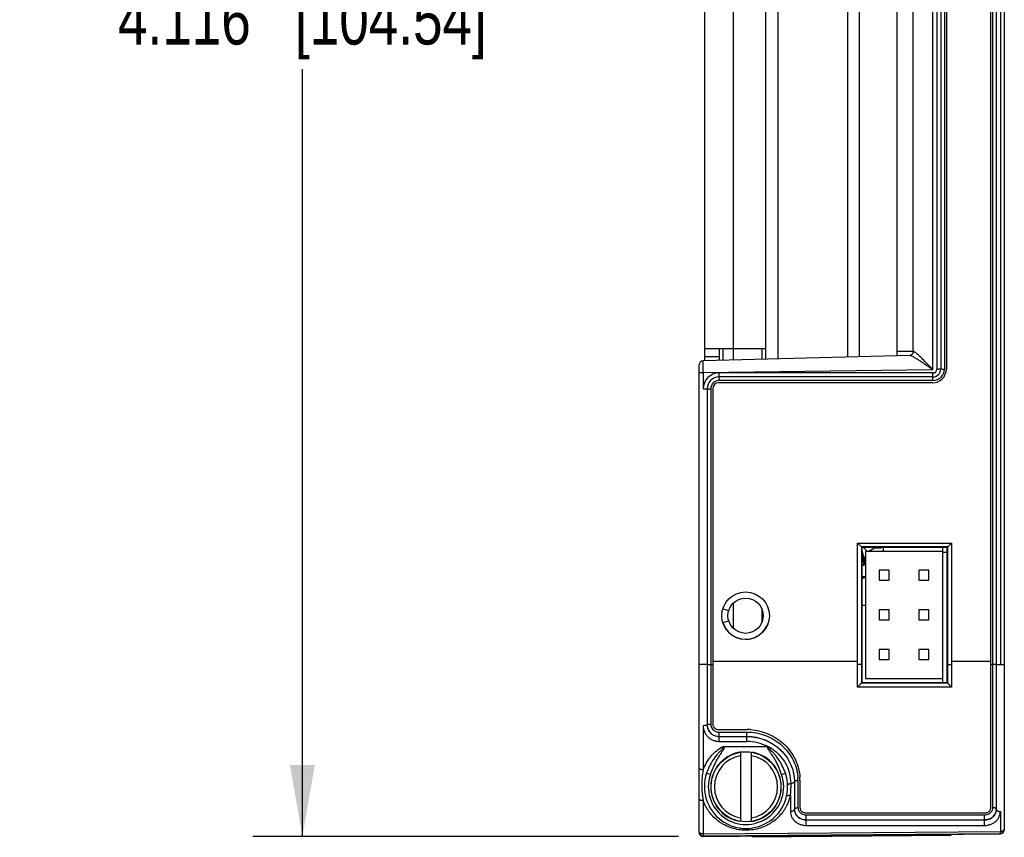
# Model space of a CAD drawing. Header units: inches. Extents: x 0 to 22, y 0 to 17.
# Tile 11 of 19: x 12.7 to 15.2, y 4.4 to 6.4. Entities that reach past the tile are written whole.
import ezdxf

# ---------------------------------------------------------------- set-up
doc = ezdxf.new("R2010")
doc.units = ezdxf.units.IN
doc.header["$LTSCALE"] = 1.21
doc.header["$MEASUREMENT"] = 0
doc.layers.get('0').update_dxf_attribs({"linetype": 'CONTINUOUS'})
doc.layers.add('DIMENSIONS', color=7, linetype='CONTINUOUS')
doc.styles.get("Standard").update_dxf_attribs({"font": 'txt', "width": 0.8})
doc.dimstyles.new('DIMSTYLE_1', dxfattribs={"dimtxt": 0.125, "dimasz": 0.18, "dimexe": 0.18, "dimexo": 0.0625, "dimgap": 0.09, "dimtad": 0, "dimtih": 1, "dimtoh": 1, "dimdec": 3, "dimzin": 4, "dimdsep": 46, "dimtxsty": 'STANDARD', "dimblk": '_FILLED', "dimblk1": '_FILLED', "dimblk2": '_FILLED', "dimcen": 0.09, "dimadec": 0, "dimazin": 0, "dimtp": 0.01, "dimtm": 0.01, "dimtfac": 1, "dimtdec": 3, "dimtofl": 0, "dimtmove": 0, "dimatfit": 3, "dimldrblk": '_FILLED', "dimfxl": 1, "dimtolj": 1, "dimtzin": 4, "dimarcsym": 0})

# ---------------------------------------------------------------- blocks, each defined once
blk = doc.blocks.new('_FILLED')
at = {"color": 0, "linetype": 'BYBLOCK'}
blk.add_solid([(0, 0), (-1, 0.174), (-1, -0.174)], dxfattribs=at)
blk = doc.blocks.new('*D1')
at = {"layer": 'DIMENSIONS', "color": 2, "linetype": 'CONTINUOUS'}
for p, q in [((14.4056, 8.5024), (13.333, 8.5024)), ((13.458, 8.5024), (13.458, 6.5695)), ((13.458, 4.3867), (13.458, 6.3195)), ((14.4056, 4.3867), (13.333, 4.3867))]:
    blk.add_line(p, q, dxfattribs=at)
at = {"layer": 'DIMENSIONS', "color": 2, "linetype": 'CONTINUOUS', "xscale": 0.18, "yscale": 0.18, "zscale": 0.18}
for p, rotation in [((13.458, 8.5024), 90), ((13.458, 4.3867), 270)]:
    blk.add_blockref('_FILLED', p, dxfattribs=dict(at, rotation=rotation))
at = {"layer": 'DIMENSIONS', "color": 2, "linetype": 'CONTINUOUS', "insert": (13.458, 6.507), "char_height": 0.125, "width": 1.425, "attachment_point": 2, "line_spacing_factor": 0.9}
blk.add_mtext('4.116{\\Ftxt.shx;\\W1.000000;\\H0.125000; }[104.54]', dxfattribs=at)

msp = doc.modelspace()

# ---------------------------------------------------------------- linework, layer by layer
at = {"color": 7, "linetype": 'CONTINUOUS'}
for p, q in [((15.227, 8.4858), (15.227, 4.4032)), ((15.193, 4.4594), (15.193, 8.2024)), ((15.207, 4.4546), (15.207, 8.2038)), ((15.067, 7.3245), (15.067, 5.5645)), ((15.081, 7.3243), (15.081, 5.5648)), ((14.472, 5.5848), (14.472, 7.3043)), ((14.626, 5.5889), (14.626, 7.3001)), ((14.861, 7.294), (14.861, 5.5951)), ((14.997, 5.6064), (14.997, 7.2827)), ((14.956, 7.27), (14.956, 5.5976)), ((14.626, 5.6156), (14.472, 5.6156)), ((14.508, 5.6156), (14.508, 5.5858)), ((14.518, 5.6156), (14.518, 5.5861)), ((14.6155, 5.6156), (14.6155, 5.5887)), ((14.9888, 5.5984), (14.4677, 5.5848)), ((14.458, 4.3967), (14.458, 5.5748)), ((15.047, 5.5445), (14.508, 5.5445)), ((14.478, 5.5145), (14.478, 4.668)), ((14.492, 5.5148), (14.492, 4.6709)), ((15.046, 5.5298), (14.507, 5.5298)), ((14.857, 5.1258), (15.094, 5.1258)), ((14.857, 4.763), (14.857, 5.1258)), ((14.8667, 5.1164), (14.8573, 5.1258)), ((14.8667, 5.1164), (14.868, 5.115)), ((15.083, 5.115), (14.868, 5.115)), ((14.868, 5.115), (14.868, 4.775)), ((14.8819, 5.105), (14.8719, 5.115)), ((14.9, 5.1134), (14.8855, 5.105)), ((14.9, 5.1134), (14.8934, 5.115)), ((14.9163, 5.1134), (14.9, 5.1134)), ((14.9168, 5.1135), (14.9072, 5.115)), ((14.9168, 5.1135), (14.9163, 5.1134)), ((14.922, 5.115), (14.922, 5.105)), ((15.072, 4.775), (15.072, 5.115)), ((15.0843, 5.1164), (15.083, 5.115)), ((15.083, 4.775), (15.083, 5.115)), ((15.0843, 5.1163), (15.094, 5.126)), ((15.094, 5.1258), (15.094, 4.763)), ((14.8735, 5.0869), (14.868, 5.1096)), ((14.8735, 5.0701), (14.868, 5.1036)), ((14.877, 5.093), (14.8735, 5.0869)), ((15.072, 5.105), (14.877, 5.105)), ((14.877, 5.105), (14.877, 4.785)), ((15.083, 5.102), (15.072, 5.102)), ((14.8735, 5.0869), (14.8735, 5.0706)), ((14.8735, 5.0706), (14.8735, 5.0701)), ((14.937, 5.0575), (14.912, 5.0575)), ((14.912, 5.0575), (14.912, 5.0325)), ((14.937, 5.0325), (14.937, 5.0575)), ((15.037, 5.0575), (15.012, 5.0575)), ((15.012, 5.0575), (15.012, 5.0325)), ((15.037, 5.0325), (15.037, 5.0575)), ((14.912, 5.0325), (14.937, 5.0325)), ((15.012, 5.0325), (15.037, 5.0325)), ((14.877, 4.9689), (14.868, 4.9689)), ((14.6155, 4.9607), (14.6155, 4.9254)), ((14.937, 4.9575), (14.912, 4.9575)), ((14.912, 4.9575), (14.912, 4.9325)), ((14.937, 4.9325), (14.937, 4.9575)), ((15.037, 4.9575), (15.012, 4.9575)), ((15.012, 4.9575), (15.012, 4.9325)), ((15.037, 4.9325), (15.037, 4.9575)), ((14.912, 4.9325), (14.937, 4.9325)), ((15.012, 4.9325), (15.037, 4.9325)), ((14.937, 4.8575), (14.912, 4.8575)), ((14.912, 4.8575), (14.912, 4.8325)), ((14.937, 4.8325), (14.937, 4.8575)), ((15.037, 4.8575), (15.012, 4.8575)), ((15.012, 4.8575), (15.012, 4.8325)), ((15.037, 4.8325), (15.037, 4.8575)), ((14.478, 4.82), (14.487, 4.82)), ((14.912, 4.8325), (14.937, 4.8325)), ((15.012, 4.8325), (15.037, 4.8325)), ((15.207, 4.82), (15.198, 4.82)), ((14.8667, 4.7738), (14.868, 4.775)), ((14.868, 4.775), (15.083, 4.775)), ((14.877, 4.785), (15.072, 4.785)), ((15.0843, 4.7738), (15.083, 4.775)), ((15.094, 4.763), (14.857, 4.763)), ((14.507, 4.6562), (14.579, 4.6562)), ((14.5196, 4.6132), (14.6313, 4.6132)), ((14.5622, 4.5992), (14.5622, 4.4249)), ((14.5898, 4.4249), (14.5898, 4.5992)), ((14.4747, 4.5397), (14.4767, 4.546)), ((14.698, 4.5246), (14.698, 4.4546)), ((14.712, 4.529), (14.712, 4.4594)), ((14.727, 4.4462), (15.178, 4.4462)), ((14.4681, 4.3886), (15.2171, 4.3946)), ((14.4681, 4.3867), (15.2171, 4.3932)), ((15.2171, 4.3946), (15.2202, 4.3952)), ((15.2267, 4.4022), (15.227, 4.4045)), ((15.0921, 4.3891), (14.5921, 4.3848)), ((14.5921, 4.3878), (14.5921, 4.3848)), ((15.0921, 4.3921), (15.0921, 4.3891))]:
    msp.add_line(p, q, dxfattribs=at)
at = {"color": 9, "linetype": 'CONTINUOUS'}
for p, q in [((15.198, 4.4595), (15.198, 8.202)), ((15.217, 8.069), (15.217, 4.82)), ((15.047, 5.5626), (15.047, 7.3265)), ((15.057, 7.3245), (15.057, 5.5645)), ((15.076, 7.3245), (15.076, 5.5645)), ((14.544, 7.3023), (14.544, 5.5868)), ((14.6568, 5.5897), (14.6568, 7.2993)), ((14.8318, 7.2947), (14.8318, 5.5943)), ((14.956, 5.6095), (14.997, 5.6095)), ((14.468, 5.555), (14.4677, 5.5848)), ((14.508, 5.5956), (14.472, 5.5956)), ((15.047, 5.5626), (14.468, 5.555)), ((15.067, 5.5645), (15.057, 5.5645)), ((15.0696, 5.5645), (15.076, 5.5645)), ((14.468, 5.555), (14.458, 5.5551)), ((14.468, 5.555), (14.468, 5.5145)), ((15.047, 5.5545), (14.508, 5.5545)), ((14.508, 5.5355), (14.508, 5.5545)), ((15.047, 5.5355), (14.508, 5.5355)), ((15.047, 5.5355), (15.047, 5.5545)), ((14.468, 5.5145), (14.487, 5.5145)), ((14.487, 5.5145), (14.487, 4.6701)), ((15.0843, 5.1164), (14.8667, 5.1164)), ((14.8667, 5.1164), (14.8667, 4.82)), ((15.0843, 4.82), (15.0843, 5.1164)), ((14.544, 4.9741), (14.544, 4.9119)), ((14.518, 4.9601), (14.5324, 4.9558)), ((14.518, 4.926), (14.5324, 4.9303)), ((14.478, 4.82), (14.458, 4.82)), ((14.487, 4.82), (14.492, 4.82)), ((14.857, 4.8277), (14.492, 4.8277)), ((14.8667, 4.82), (14.857, 4.82)), ((14.8667, 4.82), (14.8667, 4.7737)), ((15.0843, 4.82), (15.094, 4.82)), ((15.0843, 4.7737), (15.0843, 4.82)), ((15.193, 4.8277), (15.094, 4.8277)), ((15.193, 4.82), (15.198, 4.82)), ((15.207, 4.82), (15.227, 4.82)), ((14.8667, 4.7738), (15.0843, 4.7738)), ((14.468, 4.666), (14.468, 4.555)), ((14.508, 4.6498), (14.578, 4.6498)), ((14.508, 4.6265), (14.508, 4.6498)), ((14.578, 4.6265), (14.578, 4.6498)), ((14.508, 4.639), (14.578, 4.639)), ((14.508, 4.6387), (14.578, 4.6387)), ((14.508, 4.6265), (14.578, 4.6265)), ((14.4861, 4.5428), (14.4767, 4.546)), ((14.6658, 4.543), (14.6753, 4.5463)), ((14.707, 4.5281), (14.707, 4.4595)), ((14.468, 4.4769), (14.468, 4.3932)), ((14.688, 4.4902), (14.688, 4.4498)), ((15.217, 4.4498), (15.217, 4.3992)), ((14.728, 4.4413), (15.177, 4.4413)), ((14.728, 4.4147), (14.728, 4.4413)), ((14.728, 4.4291), (15.177, 4.4291)), ((14.728, 4.4285), (15.177, 4.4285)), ((15.177, 4.4147), (15.177, 4.4413)), ((14.468, 4.3932), (15.217, 4.3992)), ((14.468, 4.3932), (14.4681, 4.3886)), ((14.728, 4.4147), (15.177, 4.4147)), ((15.2171, 4.3946), (15.217, 4.3992)), ((15.2171, 4.3946), (15.2171, 4.3932)), ((14.4681, 4.3867), (14.4681, 4.3886))]:
    msp.add_line(p, q, dxfattribs=at)
at = {"color": 7, "linetype": 'CONTINUOUS'}
for points in [[(14.997, 5.6064), (14.9966, 5.6043), (14.9944, 5.6008), (14.9904, 5.5987), (14.9888, 5.5984)], [(15.2202, 4.3952), (15.2244, 4.3979), (15.2267, 4.4022)]]:
    msp.add_lwpolyline(points, dxfattribs=at)
for centre, radius in [((14.575, 4.9428), 0.06), ((14.575, 4.9431), 0.0445), ((14.576, 4.512), 0.0882)]:
    msp.add_circle(centre, radius, dxfattribs=at)
for centre, radius, start, end in [((14.468, 5.5748), 0.01, 91.4999, 180), ((15.046, 5.5648), 0.035, 270, 360), ((15.047, 5.5645), 0.02, 270, 360), ((14.508, 5.5145), 0.03, 90, 180), ((14.507, 5.5148), 0.015, 90, 180), ((14.7068, 5.1219), 0.2102, 357.704, 358.1326), ((14.865, 5.281), 0.2111, 270.8086, 272.2947), ((14.865, 5.1219), 0.0835, 272.0868, 278.2924), ((14.579, 4.5217), 0.1345, 86.719, 89.9967), ((14.576, 4.512), 0.0886, 97.5, 258.75), ((14.576, 4.512), 0.0886, 277.5, 78.75), ((14.576, 4.512), 0.105, 161.1195, 19.0388), ((14.5978, 4.529), 0.1142, 0.0105, 3.5807), ((15.178, 4.463), 0.0168, 270.0428, 284.9868), ((14.468, 4.3986), 0.00998, 180.0072, 270.4504), ((14.468, 4.3967), 0.01, 180, 270.5), ((15.217, 4.4032), 0.01, 270.5, 360)]:
    msp.add_arc(centre, radius, start, end, dxfattribs=at)
at = {"color": 9, "linetype": 'CONTINUOUS'}
for centre, radius, start, end in [((15.047, 5.5645), 0.029, 270, 360), ((15.047, 5.5645), 0.01, 270, 360), ((14.508, 5.5145), 0.04, 90, 180), ((14.508, 5.5145), 0.021, 90, 180), ((14.865, 5.1219), 0.0805, 272.1353, 278.5718), ((14.575, 4.9431), 0.0595, 196.6679, 341.8168), ((14.5068, 4.6701), 0.0198, 180.011, 207.0614), ((14.5079, 4.6712), 0.0215, 239.0529, 259.8354), ((14.508, 4.6716), 0.0218, 259.805, 269.9931), ((14.578, 4.5145), 0.112, 61.7902, 90.0055), ((14.576, 4.512), 0.0796, 99.9649, 260.0351), ((14.576, 4.512), 0.0796, 279.9649, 80.0351), ((14.576, 4.512), 0.095, 161.1194, 19.0388), ((14.5835, 4.5183), 0.106, 1.2176, 15.526), ((14.468, 4.5159), 0.2215, 353.3274, 1.1924), ((14.5961, 4.528), 0.1109, 1.2729, 3.5386), ((14.5969, 4.5281), 0.1101, 0.4249, 1.2713), ((14.5973, 4.5281), 0.1097, 0.0055, 0.4247), ((14.5786, 4.516), 0.1124, 339.4917, 346.7206), ((14.721, 4.4552), 0.023, 180.0078, 190.8325), ((14.7215, 4.4546), 0.0235, 179.995, 190.7102), ((14.723, 4.4595), 0.016, 180.0241, 198.0321), ((15.177, 4.4657), 0.0244, 269.9882, 283.6734), ((15.1841, 4.4552), 0.0229, 358.5556, 0.0011), ((14.728, 4.4658), 0.0245, 267.2143, 270), ((15.224, 4.4046), 0.00296, 350.8644, 359.9704)]:
    msp.add_arc(centre, radius, start, end, dxfattribs=at)
for points, knots in [([(15.047, 5.5626), (15.0443, 5.5655), (15.0389, 5.5711), (15.0321, 5.5782), (15.0268, 5.5837), (15.0228, 5.5877), (15.019, 5.5915), (15.0153, 5.5951), (15.0117, 5.5986), (15.0088, 5.6012), (15.0067, 5.6031), (15.0052, 5.6044), (15.0037, 5.6055), (15.0024, 5.6065), (15.0012, 5.6073), (15.0001, 5.6079), (14.9993, 5.6083), (14.9987, 5.6084), (14.9983, 5.6085), (14.9978, 5.6084), (14.9975, 5.6082), (14.9973, 5.6079), (14.9972, 5.6076), (14.997, 5.6071), (14.997, 5.6067), (14.997, 5.6064)], [0, 0, 0, 0, 0.169467, 0.336637, 0.418513, 0.498675, 0.576554, 0.651429, 0.722343, 0.788037, 0.818421, 0.846834, 0.873002, 0.896623, 0.917388, 0.93503, 0.949392, 0.955363, 0.960594, 0.969312, 0.973319, 0.977478, 0.982063, 0.987273, 1, 1, 1, 1]), ([(15.047, 5.5626), (15.0442, 5.5645), (15.0385, 5.5684), (15.0301, 5.5742), (15.0218, 5.5798), (15.015, 5.5843), (15.0097, 5.5877), (15.0059, 5.5901), (15.0023, 5.5922), (14.9989, 5.5942), (14.9958, 5.5959), (14.9934, 5.5971), (14.9917, 5.5978), (14.9906, 5.5981), (14.9897, 5.5984), (14.9891, 5.5984), (14.9888, 5.5984)], [0, 0, 0, 0, 0.150783, 0.300207, 0.446683, 0.588068, 0.65591, 0.721141, 0.783033, 0.840634, 0.892706, 0.937716, 0.957023, 0.973927, 0.988268, 1, 1, 1, 1]), ([(14.478, 4.668), (14.478, 4.6679), (14.478, 4.6678), (14.4778, 4.6676), (14.4776, 4.6674), (14.4772, 4.6672), (14.4768, 4.6671), (14.4761, 4.6668), (14.475, 4.6666), (14.4735, 4.6663), (14.4718, 4.6662), (14.4699, 4.666), (14.4687, 4.666), (14.468, 4.666)], [0, 0, 0, 0, 0.019059, 0.04195, 0.070921, 0.106935, 0.15029, 0.200932, 0.322867, 0.469195, 0.634897, 0.814018, 1, 1, 1, 1]), ([(14.468, 4.666), (14.468, 4.6634), (14.4685, 4.6583), (14.4708, 4.6508), (14.4739, 4.6451), (14.477, 4.641), (14.4805, 4.6371), (14.4855, 4.633), (14.4914, 4.6299), (14.4963, 4.6282), (14.5014, 4.6269), (14.5054, 4.6265), (14.508, 4.6265)], [0, 0, 0, 0, 0.12392, 0.247792, 0.371854, 0.434104, 0.496482, 0.621531, 0.747194, 0.810306, 0.873524, 1, 1, 1, 1]), ([(14.478, 4.6683), (14.478, 4.6683), (14.478, 4.6685), (14.4782, 4.6686), (14.4784, 4.6688), (14.4787, 4.669), (14.4791, 4.6691), (14.4797, 4.6693), (14.4807, 4.6696), (14.4821, 4.6698), (14.4836, 4.6699), (14.4853, 4.67), (14.4864, 4.6701), (14.487, 4.6701)], [0, 0, 0, 0, 0.019054, 0.041942, 0.07091, 0.106923, 0.150276, 0.200919, 0.322854, 0.469184, 0.63489, 0.814014, 1, 1, 1, 1]), ([(14.478, 4.6683), (14.478, 4.6664), (14.4784, 4.6625), (14.4801, 4.657), (14.4829, 4.6519), (14.4867, 4.6474), (14.4912, 4.6438), (14.4965, 4.641), (14.5021, 4.6394), (14.506, 4.639), (14.508, 4.639)], [0, 0, 0, 0, 0.123681, 0.247487, 0.37163, 0.496274, 0.6215, 0.74729, 0.873523, 1, 1, 1, 1]), ([(14.478, 4.668), (14.478, 4.6661), (14.4784, 4.6622), (14.4801, 4.6567), (14.4829, 4.6516), (14.4867, 4.6471), (14.4912, 4.6435), (14.4965, 4.6408), (14.5021, 4.6391), (14.506, 4.6387), (14.508, 4.6387)], [0, 0, 0, 0, 0.124143, 0.248158, 0.372288, 0.496776, 0.621803, 0.747429, 0.873568, 1, 1, 1, 1]), ([(14.4892, 4.6611), (14.49, 4.6594), (14.4923, 4.6562), (14.4953, 4.6538), (14.4969, 4.6528)], [0, 0, 0, 0, 0.498519, 1, 1, 1, 1]), ([(14.578, 4.6498), (14.5861, 4.6498), (14.6023, 4.6483), (14.6257, 4.6417), (14.6475, 4.6311), (14.6669, 4.6168), (14.6831, 4.5993), (14.6956, 4.5793), (14.7025, 4.5611), (14.7057, 4.5462), (14.7066, 4.5386), (14.7068, 4.5349)], [0, 0, 0, 0, 0.128077, 0.255918, 0.383251, 0.509736, 0.634978, 0.758574, 0.880219, 0.940352, 1, 1, 1, 1]), ([(14.578, 4.639), (14.5859, 4.639), (14.6016, 4.6375), (14.6243, 4.6308), (14.6452, 4.6199), (14.6635, 4.6054), (14.6785, 4.5878), (14.6878, 4.5712), (14.6931, 4.5571), (14.6959, 4.5464), (14.6976, 4.5355), (14.698, 4.5282), (14.698, 4.5246)], [0, 0, 0, 0, 0.128466, 0.256669, 0.384298, 0.510962, 0.636201, 0.759558, 0.8205, 0.880876, 0.940696, 1, 1, 1, 1]), ([(14.578, 4.6387), (14.5859, 4.6387), (14.6016, 4.6372), (14.6205, 4.6317), (14.6348, 4.6251), (14.6449, 4.6193), (14.6544, 4.6125), (14.666, 4.6023), (14.6785, 4.5878), (14.6878, 4.5711), (14.6931, 4.5571), (14.6959, 4.5463), (14.6976, 4.5353), (14.698, 4.528), (14.698, 4.5243)], [0, 0, 0, 0, 0.128301, 0.256289, 0.320136, 0.383777, 0.447165, 0.510254, 0.635205, 0.758473, 0.819502, 0.880079, 0.940228, 1, 1, 1, 1]), ([(14.468, 4.555), (14.4701, 4.5607), (14.4754, 4.5719), (14.4859, 4.5873), (14.499, 4.601), (14.5092, 4.6085), (14.5145, 4.6119)], [0, 0, 0, 0, 0.245609, 0.494422, 0.746063, 1, 1, 1, 1]), ([(14.5145, 4.6119), (14.5147, 4.612), (14.5152, 4.6121), (14.5158, 4.6122), (14.5165, 4.6123), (14.5171, 4.6124), (14.5177, 4.6124), (14.5181, 4.6123), (14.5184, 4.6123), (14.5187, 4.6121), (14.519, 4.6118), (14.519, 4.6113), (14.5189, 4.6109), (14.5187, 4.6105), (14.5184, 4.61), (14.5181, 4.6095), (14.5177, 4.6089), (14.5172, 4.6084), (14.5167, 4.6078), (14.5159, 4.6069), (14.515, 4.606), (14.5141, 4.605), (14.5132, 4.6041), (14.512, 4.6028), (14.5105, 4.6012), (14.5087, 4.5993), (14.5069, 4.5974), (14.5052, 4.5954), (14.5035, 4.5934), (14.5012, 4.5908), (14.4985, 4.5873), (14.4954, 4.5831), (14.4925, 4.5788), (14.4897, 4.5744), (14.4871, 4.5698), (14.4846, 4.5652), (14.4824, 4.5605), (14.4796, 4.5542), (14.4778, 4.5493), (14.4767, 4.546)], [0, 0, 0, 0, 0.007857, 0.015715, 0.023574, 0.031433, 0.039291, 0.043222, 0.047153, 0.051078, 0.054993, 0.062728, 0.066659, 0.07059, 0.078448, 0.086306, 0.094163, 0.102019, 0.109875, 0.125583, 0.141289, 0.156992, 0.172693, 0.188391, 0.219779, 0.251155, 0.282521, 0.313874, 0.345216, 0.376544, 0.43916, 0.501721, 0.564224, 0.626668, 0.689049, 0.751368, 0.813623, 0.875815, 1, 1, 1, 1]), ([(14.5196, 4.6132), (14.5196, 4.6131), (14.5198, 4.613), (14.52, 4.6127), (14.5201, 4.6125), (14.5203, 4.6122), (14.5204, 4.6119), (14.5205, 4.6115), (14.5205, 4.611), (14.5205, 4.6104), (14.5204, 4.6098), (14.5202, 4.6092), (14.52, 4.6084), (14.5196, 4.6074), (14.5191, 4.6063), (14.5185, 4.6052), (14.5177, 4.6038), (14.5166, 4.602), (14.5152, 4.6), (14.5138, 4.5979), (14.512, 4.5951), (14.5097, 4.5917), (14.5062, 4.5862), (14.5019, 4.5791), (14.4973, 4.5703), (14.4931, 4.5613), (14.4894, 4.5521), (14.4872, 4.5459), (14.4861, 4.5428)], [0, 0, 0, 0, 0.003908, 0.007813, 0.011722, 0.015629, 0.019537, 0.023445, 0.031252, 0.039065, 0.04688, 0.054691, 0.062506, 0.078129, 0.093755, 0.10938, 0.125006, 0.156256, 0.187507, 0.218758, 0.25001, 0.312512, 0.375014, 0.500008, 0.625002, 0.749998, 0.874997, 1, 1, 1, 1]), ([(14.6658, 4.543), (14.6647, 4.5461), (14.6625, 4.5524), (14.6588, 4.5615), (14.6553, 4.569), (14.6522, 4.5749), (14.6499, 4.5792), (14.6474, 4.5835), (14.6448, 4.5877), (14.6421, 4.5918), (14.6397, 4.5952), (14.6379, 4.598), (14.6365, 4.6), (14.6351, 4.6021), (14.634, 4.6038), (14.6331, 4.6052), (14.6325, 4.6063), (14.6319, 4.6074), (14.6315, 4.6083), (14.6312, 4.6091), (14.631, 4.6097), (14.6308, 4.6103), (14.6307, 4.6109), (14.6307, 4.6115), (14.6308, 4.612), (14.6309, 4.6124), (14.631, 4.6127), (14.6311, 4.613), (14.6312, 4.6131), (14.6313, 4.6132)], [0, 0, 0, 0, 0.124999, 0.249995, 0.374988, 0.437489, 0.499989, 0.562489, 0.624989, 0.687489, 0.74999, 0.78124, 0.812491, 0.843741, 0.874991, 0.890616, 0.906241, 0.921866, 0.93749, 0.945302, 0.953116, 0.960929, 0.968742, 0.976554, 0.984364, 0.988272, 0.992187, 0.996089, 1, 1, 1, 1]), ([(14.6753, 4.5463), (14.6742, 4.5495), (14.6718, 4.5558), (14.6675, 4.565), (14.6627, 4.5739), (14.658, 4.5811), (14.654, 4.5865), (14.6514, 4.5899), (14.6492, 4.5925), (14.6476, 4.5944), (14.6459, 4.5964), (14.6442, 4.5982), (14.6424, 4.6001), (14.6406, 4.6019), (14.6392, 4.6035), (14.638, 4.6047), (14.6371, 4.6056), (14.6362, 4.6065), (14.6353, 4.6075), (14.6346, 4.6082), (14.634, 4.6089), (14.6336, 4.6094), (14.6332, 4.6099), (14.6328, 4.6104), (14.6325, 4.6109), (14.6323, 4.6114), (14.6322, 4.6119), (14.6322, 4.6122), (14.6324, 4.6125), (14.6326, 4.6126), (14.6329, 4.6128), (14.6333, 4.6128), (14.6336, 4.6128), (14.6338, 4.6128), (14.6339, 4.6128)], [0, 0, 0, 0, 0.124188, 0.248618, 0.373296, 0.498216, 0.560773, 0.623384, 0.654711, 0.68605, 0.717401, 0.748763, 0.780137, 0.811522, 0.842917, 0.858618, 0.874322, 0.890029, 0.905738, 0.921449, 0.929307, 0.937164, 0.945023, 0.952882, 0.960741, 0.968595, 0.972525, 0.976444, 0.980352, 0.984274, 0.988205, 0.992137, 0.996069, 1, 1, 1, 1]), ([(14.6339, 4.6128), (14.6402, 4.6092), (14.6521, 4.6007), (14.6671, 4.5849), (14.6786, 4.5667), (14.6837, 4.5534), (14.6856, 4.5467)], [0, 0, 0, 0, 0.254704, 0.506715, 0.755305, 1, 1, 1, 1]), ([(14.468, 4.555), (14.4674, 4.555), (14.4661, 4.555), (14.4642, 4.5552), (14.4625, 4.5555), (14.461, 4.5559), (14.4597, 4.5564), (14.4589, 4.5569), (14.4584, 4.5574), (14.4582, 4.5577), (14.458, 4.558), (14.458, 4.5582), (14.458, 4.5584)], [0, 0, 0, 0, 0.174772, 0.343627, 0.500967, 0.641851, 0.762418, 0.860545, 0.901425, 0.937475, 0.969782, 1, 1, 1, 1]), ([(14.468, 4.555), (14.4669, 4.5484), (14.4651, 4.5352), (14.4642, 4.5154), (14.465, 4.4991), (14.4665, 4.4864), (14.4675, 4.4801), (14.468, 4.4769)], [0, 0, 0, 0, 0.256068, 0.508843, 0.755952, 0.877999, 1, 1, 1, 1]), ([(14.6809, 4.5163), (14.6809, 4.5165), (14.681, 4.5171), (14.6815, 4.5178), (14.6823, 4.5184), (14.6833, 4.519), (14.6846, 4.5196), (14.6861, 4.52), (14.6877, 4.5203), (14.6889, 4.5205), (14.6895, 4.5205)], [0, 0, 0, 0, 0.070728, 0.152512, 0.251725, 0.370307, 0.507429, 0.660585, 0.826198, 1, 1, 1, 1]), ([(14.698, 4.5243), (14.698, 4.5241), (14.6979, 4.5236), (14.6974, 4.5229), (14.6966, 4.5223), (14.6955, 4.5218), (14.6942, 4.5213), (14.6928, 4.5209), (14.6912, 4.5207), (14.69, 4.5206), (14.6895, 4.5205)], [0, 0, 0, 0, 0.070377, 0.151826, 0.250746, 0.369114, 0.506154, 0.659432, 0.825444, 1, 1, 1, 1]), ([(14.698, 4.5246), (14.698, 4.5247), (14.698, 4.525), (14.6982, 4.5254), (14.6987, 4.526), (14.6996, 4.5266), (14.7003, 4.5269), (14.7006, 4.5271)], [0, 0, 0, 0, 0.090339, 0.185444, 0.403725, 0.67402, 1, 1, 1, 1]), ([(14.7006, 4.5271), (14.7011, 4.5272), (14.702, 4.5275), (14.7042, 4.528), (14.7059, 4.5281), (14.707, 4.5281)], [0, 0, 0, 0, 0.220969, 0.466384, 1, 1, 1, 1]), ([(14.468, 4.4769), (14.4674, 4.4769), (14.4661, 4.477), (14.4642, 4.4772), (14.4625, 4.4776), (14.461, 4.4782), (14.4597, 4.4788), (14.4588, 4.4796), (14.4582, 4.4804), (14.458, 4.4811), (14.458, 4.4813)], [0, 0, 0, 0, 0.166485, 0.327845, 0.479284, 0.616684, 0.737056, 0.839205, 0.924825, 1, 1, 1, 1]), ([(14.6839, 4.4766), (14.6819, 4.4714), (14.6784, 4.4638), (14.6727, 4.4542), (14.6662, 4.4451), (14.6567, 4.4345), (14.6457, 4.4253), (14.636, 4.4189), (14.6256, 4.4132), (14.6118, 4.4075), (14.5941, 4.4033), (14.5758, 4.4019), (14.5575, 4.4034), (14.5399, 4.4077), (14.526, 4.4134), (14.5157, 4.4191), (14.5061, 4.4255), (14.4951, 4.4347), (14.4856, 4.4453), (14.4792, 4.4545), (14.4734, 4.4641), (14.4699, 4.4717), (14.468, 4.4769)], [0, 0, 0, 0, 0.0598, 0.089816, 0.11995, 0.180695, 0.242376, 0.273663, 0.305255, 0.369299, 0.434379, 0.500063, 0.56574, 0.630803, 0.694822, 0.726401, 0.757675, 0.819334, 0.880062, 0.910191, 0.940203, 1, 1, 1, 1]), ([(14.6783, 4.4882), (14.6783, 4.4885), (14.6786, 4.489), (14.6793, 4.4896), (14.6803, 4.4901), (14.6815, 4.4904), (14.6829, 4.4906), (14.6845, 4.4906), (14.6862, 4.4905), (14.6874, 4.4903), (14.688, 4.4902)], [0, 0, 0, 0, 0.073397, 0.157243, 0.257721, 0.37677, 0.513562, 0.665565, 0.829152, 1, 1, 1, 1]), ([(14.6923, 4.4503), (14.692, 4.4502), (14.6906, 4.4499), (14.6891, 4.4498), (14.688, 4.4498)], [0, 0, 0, 0, 0.241669, 1, 1, 1, 1]), ([(14.688, 4.4498), (14.688, 4.4475), (14.6885, 4.4429), (14.6908, 4.4362), (14.6945, 4.4301), (14.6995, 4.4247), (14.7056, 4.4204), (14.7126, 4.4171), (14.7201, 4.4152), (14.7254, 4.4147), (14.728, 4.4147)], [0, 0, 0, 0, 0.117429, 0.235532, 0.35557, 0.47851, 0.604821, 0.734381, 0.866491, 1, 1, 1, 1]), ([(14.698, 4.4546), (14.698, 4.4544), (14.6979, 4.4539), (14.6976, 4.4532), (14.6971, 4.4526), (14.6962, 4.4518), (14.6946, 4.4509), (14.6931, 4.4505), (14.6923, 4.4503)], [0, 0, 0, 0, 0.088823, 0.183238, 0.287569, 0.404386, 0.677841, 1, 1, 1, 1]), ([(14.698, 4.4552), (14.698, 4.4554), (14.6981, 4.4558), (14.6983, 4.4564), (14.6988, 4.457), (14.6996, 4.4577), (14.7011, 4.4585), (14.7024, 4.4589), (14.7031, 4.459)], [0, 0, 0, 0, 0.088818, 0.183228, 0.287556, 0.404372, 0.677832, 1, 1, 1, 1]), ([(14.6984, 4.4509), (14.6987, 4.4493), (14.6996, 4.4463), (14.7018, 4.4421), (14.7048, 4.4384), (14.7086, 4.4351), (14.7129, 4.4325), (14.7177, 4.4305), (14.7228, 4.4294), (14.7262, 4.4291), (14.728, 4.4291)], [0, 0, 0, 0, 0.116615, 0.235042, 0.35602, 0.479944, 0.606816, 0.73627, 0.86763, 1, 1, 1, 1]), ([(14.6984, 4.4502), (14.6987, 4.4487), (14.6996, 4.4457), (14.7018, 4.4415), (14.7048, 4.4377), (14.7086, 4.4345), (14.7129, 4.4319), (14.7193, 4.4293), (14.7245, 4.4285), (14.728, 4.4285)], [0, 0, 0, 0, 0.117453, 0.236196, 0.357131, 0.480847, 0.607515, 0.736873, 1, 1, 1, 1]), ([(14.7031, 4.459), (14.7034, 4.4591), (14.7047, 4.4594), (14.706, 4.4595), (14.707, 4.4595)], [0, 0, 0, 0, 0.241669, 1, 1, 1, 1]), ([(14.7078, 4.4545), (14.7081, 4.4534), (14.7091, 4.4513), (14.7104, 4.4494), (14.7112, 4.4486)], [0, 0, 0, 0, 0.49509, 1, 1, 1, 1]), ([(14.7112, 4.4486), (14.712, 4.4476), (14.7138, 4.446), (14.7158, 4.4446), (14.7169, 4.4441)], [0, 0, 0, 0, 0.493918, 1, 1, 1, 1]), ([(14.7169, 4.4441), (14.7184, 4.4433), (14.7216, 4.442), (14.7251, 4.4414), (14.7268, 4.4414)], [0, 0, 0, 0, 0.495552, 1, 1, 1, 1]), ([(15.177, 4.4285), (15.179, 4.4285), (15.1829, 4.4288), (15.1885, 4.4303), (15.1937, 4.4327), (15.1983, 4.4359), (15.2021, 4.4398), (15.2049, 4.4444), (15.2066, 4.4494), (15.207, 4.4529), (15.207, 4.4546)], [0, 0, 0, 0, 0.133238, 0.265111, 0.394492, 0.520696, 0.643615, 0.763751, 0.882113, 1, 1, 1, 1]), ([(15.177, 4.4291), (15.1789, 4.4291), (15.1828, 4.4294), (15.1884, 4.4308), (15.1935, 4.4332), (15.1981, 4.4363), (15.2018, 4.4402), (15.2047, 4.4446), (15.2065, 4.4495), (15.207, 4.4529), (15.207, 4.4546)], [0, 0, 0, 0, 0.133249, 0.265269, 0.395, 0.521705, 0.645093, 0.765386, 0.883312, 1, 1, 1, 1]), ([(15.177, 4.4147), (15.1796, 4.4147), (15.1849, 4.4152), (15.1924, 4.4171), (15.1994, 4.4204), (15.2055, 4.4247), (15.2105, 4.4301), (15.2142, 4.4362), (15.2165, 4.4429), (15.217, 4.4475), (15.217, 4.4498)], [0, 0, 0, 0, 0.133509, 0.265619, 0.395179, 0.52149, 0.64443, 0.764468, 0.882571, 1, 1, 1, 1]), ([(15.1828, 4.442), (15.1832, 4.4421), (15.1851, 4.4426), (15.1869, 4.4434), (15.1881, 4.4441)], [0, 0, 0, 0, 0.252576, 1, 1, 1, 1]), ([(15.1881, 4.4441), (15.1892, 4.4446), (15.1912, 4.446), (15.193, 4.4476), (15.1938, 4.4486)], [0, 0, 0, 0, 0.506082, 1, 1, 1, 1]), ([(15.1938, 4.4486), (15.1945, 4.4493), (15.1957, 4.4509), (15.197, 4.4536), (15.1978, 4.4565), (15.198, 4.4585), (15.198, 4.4595)], [0, 0, 0, 0, 0.255262, 0.506025, 0.753678, 1, 1, 1, 1]), ([(15.2019, 4.459), (15.2016, 4.4591), (15.2003, 4.4594), (15.199, 4.4595), (15.198, 4.4595)], [0, 0, 0, 0, 0.241669, 1, 1, 1, 1]), ([(15.207, 4.4552), (15.207, 4.4554), (15.2069, 4.4558), (15.2067, 4.4564), (15.2062, 4.457), (15.2054, 4.4577), (15.2039, 4.4585), (15.2026, 4.4589), (15.2019, 4.459)], [0, 0, 0, 0, 0.088818, 0.183228, 0.287556, 0.404372, 0.677832, 1, 1, 1, 1]), ([(15.207, 4.4546), (15.207, 4.4544), (15.2071, 4.4539), (15.2074, 4.4532), (15.2079, 4.4526), (15.2088, 4.4518), (15.2104, 4.4509), (15.2119, 4.4505), (15.2127, 4.4503)], [0, 0, 0, 0, 0.088823, 0.183238, 0.287569, 0.404386, 0.677841, 1, 1, 1, 1]), ([(15.2127, 4.4503), (15.213, 4.4502), (15.2144, 4.4499), (15.2159, 4.4498), (15.217, 4.4498)], [0, 0, 0, 0, 0.241669, 1, 1, 1, 1]), ([(14.4627, 4.394), (14.462, 4.3942), (14.4608, 4.3948), (14.4593, 4.3959), (14.4584, 4.397), (14.4581, 4.3979), (14.458, 4.3984), (14.458, 4.3986)], [0, 0, 0, 0, 0.305205, 0.570846, 0.79759, 0.900559, 1, 1, 1, 1]), ([(14.468, 4.3932), (14.4671, 4.3932), (14.4653, 4.3933), (14.4635, 4.3937), (14.4627, 4.394)], [0, 0, 0, 0, 0.51377, 1, 1, 1, 1]), ([(15.227, 4.4042), (15.2269, 4.4038), (15.2267, 4.4031), (15.226, 4.4022), (15.225, 4.4013), (15.2237, 4.4006), (15.2223, 4.4), (15.22, 4.3994), (15.2182, 4.3992), (15.217, 4.3992)], [0, 0, 0, 0, 0.087534, 0.183992, 0.292703, 0.41461, 0.54885, 0.693297, 1, 1, 1, 1])]:
    msp.add_open_spline(points, degree=3, knots=knots, dxfattribs=at)
at = {"color": 7, "linetype": 'CONTINUOUS'}
for points, knots in [([(14.8667, 4.7737), (14.8667, 4.7737), (14.8667, 4.7737), (14.8666, 4.7735), (14.8664, 4.7732), (14.8661, 4.7728), (14.8656, 4.7724), (14.8652, 4.7718), (14.8646, 4.7712), (14.864, 4.7705), (14.8631, 4.7695), (14.8619, 4.7683), (14.8604, 4.7667), (14.8588, 4.7651), (14.8578, 4.7641), (14.8572, 4.7635)], [0, 0, 0, 0, 0.005464, 0.013964, 0.039905, 0.076741, 0.12295, 0.176952, 0.237303, 0.302764, 0.372307, 0.520433, 0.676629, 0.837375, 1, 1, 1, 1]), ([(15.0843, 4.7737), (15.0843, 4.7737), (15.0843, 4.7737), (15.0844, 4.7735), (15.0846, 4.7732), (15.0849, 4.7728), (15.0854, 4.7724), (15.0859, 4.7718), (15.0864, 4.7712), (15.087, 4.7705), (15.0879, 4.7695), (15.0891, 4.7683), (15.0906, 4.7667), (15.0922, 4.7651), (15.0932, 4.7641), (15.0938, 4.7635)], [0, 0, 0, 0, 0.005464, 0.013964, 0.039905, 0.076741, 0.12295, 0.176952, 0.237303, 0.302764, 0.372307, 0.520433, 0.676629, 0.837375, 1, 1, 1, 1]), ([(14.492, 4.6709), (14.492, 4.6706), (14.4921, 4.6691), (14.4923, 4.6677), (14.4927, 4.6666)], [0, 0, 0, 0, 0.250298, 1, 1, 1, 1]), ([(14.4927, 4.6666), (14.4931, 4.6652), (14.4941, 4.6632), (14.4959, 4.661), (14.4969, 4.66), (14.4975, 4.6595)], [0, 0, 0, 0, 0.497948, 0.748552, 1, 1, 1, 1]), ([(14.4975, 4.6595), (14.4988, 4.6585), (14.5019, 4.6568), (14.5053, 4.6562), (14.507, 4.6562)], [0, 0, 0, 0, 0.498748, 1, 1, 1, 1]), ([(14.5867, 4.656), (14.5947, 4.6555), (14.6107, 4.6531), (14.6337, 4.6454), (14.6548, 4.6338), (14.6735, 4.6188), (14.689, 4.6008), (14.701, 4.5806), (14.7089, 4.5588), (14.7113, 4.5437), (14.7118, 4.5362)], [0, 0, 0, 0, 0.127895, 0.255535, 0.382723, 0.509133, 0.634399, 0.758143, 0.880022, 1, 1, 1, 1]), ([(14.5145, 4.6119), (14.5149, 4.6121), (14.5157, 4.6124), (14.517, 4.6128), (14.518, 4.6131), (14.5189, 4.6132), (14.5193, 4.6132), (14.5195, 4.6132)], [0, 0, 0, 0, 0.249513, 0.499297, 0.749418, 0.87467, 1, 1, 1, 1]), ([(14.6313, 4.6132), (14.6315, 4.6132), (14.632, 4.6132), (14.6325, 4.6132), (14.6329, 4.6131), (14.6333, 4.613), (14.6336, 4.6129), (14.6338, 4.6129), (14.6339, 4.6128)], [0, 0, 0, 0, 0.250558, 0.500751, 0.6257, 0.750493, 0.875307, 1, 1, 1, 1]), ([(14.712, 4.4594), (14.712, 4.4584), (14.7122, 4.4571), (14.7126, 4.4558), (14.7127, 4.4555)], [0, 0, 0, 0, 0.748408, 1, 1, 1, 1]), ([(14.7127, 4.4555), (14.7131, 4.4543), (14.7141, 4.4525), (14.7159, 4.4504), (14.7169, 4.4496), (14.7175, 4.4492)], [0, 0, 0, 0, 0.490148, 0.742459, 1, 1, 1, 1]), ([(14.7175, 4.4492), (14.7189, 4.4482), (14.7219, 4.4467), (14.7253, 4.4462), (14.727, 4.4462)], [0, 0, 0, 0, 0.493311, 1, 1, 1, 1]), ([(15.1823, 4.4468), (15.1828, 4.4469), (15.1846, 4.4475), (15.1863, 4.4483), (15.1875, 4.4492)], [0, 0, 0, 0, 0.254175, 1, 1, 1, 1]), ([(15.1875, 4.4492), (15.1883, 4.4498), (15.1899, 4.4511), (15.1916, 4.4536), (15.1927, 4.4564), (15.193, 4.4584), (15.193, 4.4594)], [0, 0, 0, 0, 0.259185, 0.510861, 0.756903, 1, 1, 1, 1])]:
    msp.add_open_spline(points, degree=3, knots=knots, dxfattribs=at)

# ---------------------------------------------------------------- dimensions: what is measured, and where the dimension line sits
at = {"layer": 'DIMENSIONS', "color": 2, "linetype": 'CONTINUOUS'}
dim = msp.add_linear_dim(base=(13.458, 4.3867), p1=(14.4056, 8.5024), p2=(14.4056, 4.3867), angle=270, dimstyle='DIMSTYLE_1', dxfattribs=at)
dim.commit()
dim.dimension.update_dxf_attribs({"geometry": '*D1', "text_midpoint": (13.308, 6.4445), "dimtype": 160})

doc.saveas('drawing.dxf')
